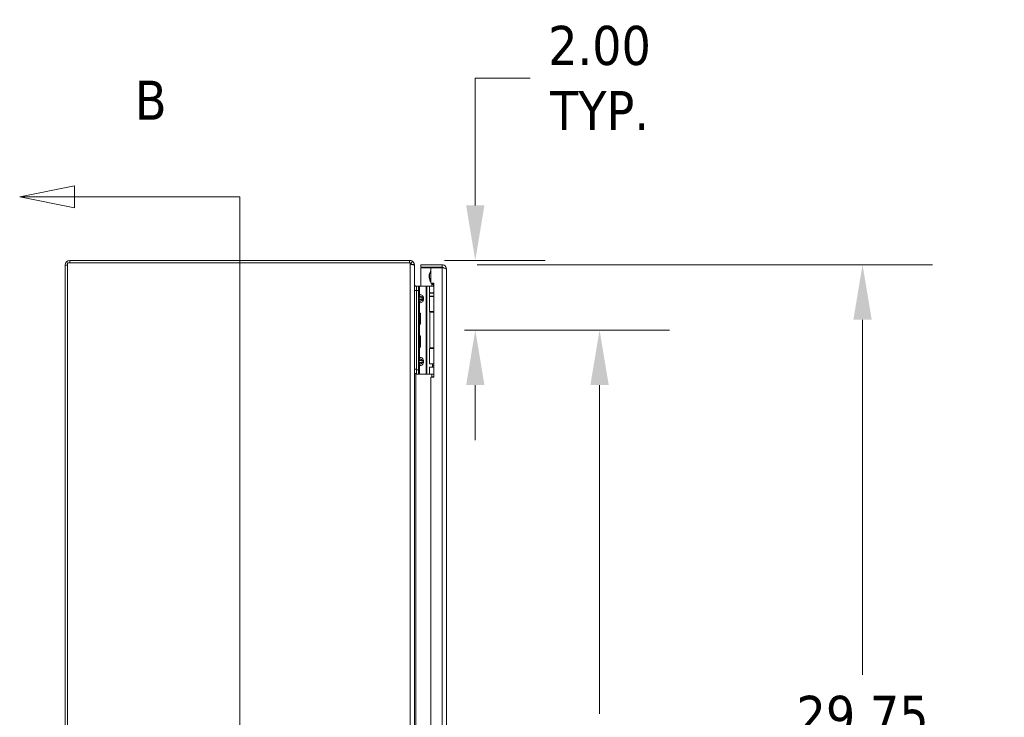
# Model space of a CAD drawing. Header units: inches. Extents: x 8 to 265, y 5 to 155.
# Tile 56 of 152: x 10 to 39, y 97 to 117. Entities that reach past the tile are written whole.
import ezdxf

# ---------------------------------------------------------------- set-up
doc = ezdxf.new("R2010")
doc.units = ezdxf.units.IN
doc.header["$LTSCALE"] = 16
doc.header["$MEASUREMENT"] = 0
for name, color, linetype, lineweight in [('Dimension (ANSI)', 7, 'Continuous', 5), ('Section Line (ANSI)', 7, 'Continuous', 5), ('Visible (ANSI)', 7, 'Continuous', 5), ('Visible Narrow (ANSI)', 7, 'Continuous', 5)]:
    doc.layers.add(name, color=color, linetype=linetype, lineweight=lineweight)
doc.styles.add('ROMANS', font='tahoma.ttf')
doc.styles.add('TAHOMA', font='tahoma.ttf')
doc.dimstyles.new('Default (ANSI)', dxfattribs={"dimscale": 16, "dimtxt": 0.07, "dimasz": 0.098425, "dimexe": 0.125, "dimexo": 0.0625, "dimgap": 0.031496, "dimtad": 0, "dimtih": 1, "dimtoh": 1, "dimrnd": 1e-08, "dimzin": 0, "dimdsep": 46, "dimtxsty": 'TAHOMA', "dimcen": 0.09, "dimdle": 0.393701, "dimclrd": 256, "dimclre": 256, "dimclrt": 256, "dimadec": 0, "dimazin": 0, "dimtfac": 1, "dimtofl": 0, "dimtmove": 0, "dimatfit": 3, "dimfxl": 1, "dimtolj": 1, "dimtzin": 0, "dimlwd": -1, "dimlwe": -1, "dimarcsym": 0})

# ---------------------------------------------------------------- blocks, each defined once
blk = doc.blocks.new('*D7')
at = {"layer": 'Defpoints', "color": 0, "transparency": 16777216}
for p in [(21.505, 110.353), (22.082, 108.355), (23.386, 108.355)]:
    blk.add_point(p, dxfattribs=at)
at = {"layer": 'Dimension (ANSI)', "transparency": 16777216}
for p, q in [((23.386, 111.928), (23.386, 115.575)), ((23.386, 115.575), (24.961, 115.575)), ((22.505, 110.353), (25.386, 110.353)), ((23.082, 108.355), (25.386, 108.355)), ((23.386, 106.78), (23.386, 105.205))]:
    blk.add_line(p, q, dxfattribs=at)
for points in [[(23.124, 111.928), (23.649, 111.928), (23.386, 110.353)], [(23.124, 106.78), (23.649, 106.78), (23.386, 108.355)]]:
    blk.add_solid(points, dxfattribs=at)
at = {"layer": 'Dimension (ANSI)', "transparency": 16777216, "insert": (26.944, 115.575), "char_height": 1.12, "attachment_point": 5, "style": 'TAHOMA'}
blk.add_mtext('\\A1;\\fTahoma|b0|i0;\\H1.1200;2.00\\P\\fTahoma|b0|i0;\\H1.1200;TYP.', dxfattribs=at)
blk = doc.blocks.new('*D13')
at = {"layer": 'Defpoints', "color": 0, "transparency": 16777216}
for p in [(22.438, 110.228), (34.474, 110.228), (22.438, 80.478)]:
    blk.add_point(p, dxfattribs=at)
at = {"layer": 'Dimension (ANSI)', "transparency": 16777216}
for p, q in [((23.438, 110.228), (36.474, 110.228)), ((34.474, 108.653), (34.474, 98.486)), ((34.474, 82.053), (34.474, 92.22)), ((23.438, 80.478), (36.474, 80.478))]:
    blk.add_line(p, q, dxfattribs=at)
for points in [[(34.212, 108.653), (34.737, 108.653), (34.474, 110.228)], [(34.212, 82.053), (34.737, 82.053), (34.474, 80.478)]]:
    blk.add_solid(points, dxfattribs=at)
at = {"layer": 'Dimension (ANSI)', "transparency": 16777216, "insert": (34.474, 95.353), "char_height": 1.12, "attachment_point": 5, "style": 'TAHOMA'}
blk.add_mtext('\\A1;\\fTahoma|b0|i0;\\H1.1200;29.75\\P\\fTahoma|b0|i0;\\H1.1200;LID HEIGHT\\P\\fTahoma|b0|i0;\\H1.1200;(2 PL.)', dxfattribs=at)
blk = doc.blocks.new('*D19')
at = {"layer": 'Defpoints', "color": 0, "transparency": 16777216}
for p in [(22.204, 108.355), (22.082, 82.355), (26.944, 82.355)]:
    blk.add_point(p, dxfattribs=at)
at = {"layer": 'Dimension (ANSI)', "transparency": 16777216}
for p, q in [((23.204, 108.355), (28.944, 108.355)), ((26.944, 106.78), (26.944, 97.364)), ((26.944, 83.929), (26.944, 93.346)), ((23.082, 82.355), (28.944, 82.355))]:
    blk.add_line(p, q, dxfattribs=at)
for points in [[(26.682, 106.78), (27.207, 106.78), (26.944, 108.355)], [(26.682, 83.929), (27.207, 83.929), (26.944, 82.355)]]:
    blk.add_solid(points, dxfattribs=at)
at = {"layer": 'Dimension (ANSI)', "transparency": 16777216, "insert": (26.944, 95.355), "char_height": 1.12, "attachment_point": 5, "style": 'TAHOMA'}
blk.add_mtext('\\A1;\\fTahoma|b0|i0;\\H1.1200;26.00\\P\\fTahoma|b0|i0;\\H1.1200;TYP.', dxfattribs=at)
blk = doc.blocks.new('2dTransSection2')
at = {"layer": 'Section Line (ANSI)', "linetype": 'Continuous'}
for p, q in [((0.7444, 7.0303), (0.6464, 7.0108)), ((0.7444, 6.9913), (0.7444, 7.0303)), ((0.7444, 7.0108), (0.6464, 7.0108)), ((0.6464, 7.0108), (0.7444, 6.9913)), ((1.0401, 7.0108), (0.7444, 7.0108)), ((1.0401, 7.0108), (1.0401, 4.9298)), ((1.0401, 7.0108), (1.0401, 6.7297)), ((1.0401, 5.2108), (1.0401, 4.9298)), ((0.7444, 4.9493), (0.6464, 4.9298)), ((0.7444, 4.9103), (0.7444, 4.9493)), ((0.7444, 4.9298), (0.6464, 4.9298)), ((0.6464, 4.9298), (0.7444, 4.9103)), ((1.0401, 4.9298), (0.7444, 4.9298))]:
    blk.add_line(p, q, dxfattribs=at)
at = {"layer": 'Section Line (ANSI)', "linetype": 'Continuous', "flags": 128}
for points in [[(0.7444, 7.0303), (0.6464, 7.0108), (0.7444, 6.9913), (0.7444, 7.0303)], [(0.7444, 4.9493), (0.6464, 4.9298), (0.7444, 4.9103), (0.7444, 4.9493)]]:
    blk.add_lwpolyline(points, dxfattribs=at)
at = {"layer": 'Section Line (ANSI)'}
for points in [[(0.7444, 7.0303), (0.6464, 7.0108), (0.7444, 6.9913), (0.7444, 7.0303)], [(0.7444, 4.9493), (0.6464, 4.9298), (0.7444, 4.9103), (0.7444, 4.9493)]]:
    blk.add_solid(points, dxfattribs=at)
at = {"layer": 'Section Line (ANSI)', "char_height": 0.07, "attachment_point": 7, "style": 'ROMANS'}
for insert in [(0.8526, 7.1486), (0.8526, 4.722)]:
    blk.add_mtext('B', dxfattribs=dict(at, insert=insert))

msp = doc.modelspace()

# ---------------------------------------------------------------- linework, layer by layer
at = {"layer": 'Visible (ANSI)'}
for p, q in [((11.7152, 110.279), (21.5204, 110.279)), ((11.7152, 80.427), (11.7152, 110.279)), ((21.5047, 110.353), (11.7777, 110.353)), ((21.526, 110.279), (21.5204, 110.279)), ((21.5414, 110.2671), (21.5848, 110.327)), ((21.5672, 110.2348), (21.6412, 110.2348)), ((21.6412, 110.2323), (21.6412, 80.4937)), ((22.4378, 110.228), (21.8287, 110.228)), ((21.8287, 110.154), (21.8287, 110.228)), ((22.4378, 110.154), (22.4378, 110.228)), ((11.6412, 110.2165), (11.6412, 80.4895)), ((22.4378, 110.154), (21.8287, 110.154)), ((22.11, 110.143), (21.8287, 110.143)), ((21.8287, 110.143), (21.8287, 109.6151)), ((22.11, 110.143), (22.11, 109.6985)), ((22.11, 110.143), (22.4378, 110.143)), ((22.5587, 110.1071), (22.5587, 80.5989)), ((22.11, 109.6985), (22.2037, 109.6985)), ((22.1447, 109.6648), (22.1447, 109.6151)), ((22.2037, 109.6985), (22.2037, 107.0115)), ((21.7032, 109.6151), (21.6412, 109.6151)), ((21.6748, 109.6151), (21.6752, 109.6163)), ((21.7032, 109.6151), (21.7032, 109.4901)), ((21.7032, 109.6151), (21.7032, 109.4901)), ((21.7032, 109.6151), (21.7623, 109.6151)), ((21.7032, 107.2401), (21.7032, 109.4901)), ((21.7032, 107.2201), (21.7032, 109.4901)), ((21.7623, 109.4901), (21.7623, 109.6151)), ((21.7892, 109.6151), (21.7623, 109.6151)), ((21.7623, 107.2201), (21.7623, 109.4901)), ((21.9751, 109.6151), (21.7892, 109.6151)), ((21.9974, 109.6151), (21.9751, 109.6151)), ((22.0792, 109.6151), (21.9974, 109.6151)), ((22.2037, 109.4085), (22.0772, 109.4085)), ((22.0772, 109.4085), (22.0772, 109.3298)), ((22.0792, 109.6151), (22.2037, 109.6151)), ((22.0792, 109.4182), (22.0792, 109.6151)), ((22.0792, 109.4182), (22.2037, 109.4182)), ((22.1658, 109.4151), (22.1654, 109.4182)), ((22.2037, 109.4151), (22.1658, 109.4151)), ((22.1658, 109.4085), (22.1658, 109.4151)), ((22.2037, 109.3298), (22.0772, 109.3298)), ((22.0792, 109.3198), (22.2037, 109.3198)), ((22.0792, 108.8831), (22.0792, 109.3198)), ((22.1649, 109.3298), (22.1635, 109.3198)), ((21.7623, 108.8181), (21.7909, 108.843)), ((21.7909, 108.843), (21.7909, 108.523)), ((21.8132, 108.843), (21.7909, 108.843)), ((21.8132, 108.843), (21.8132, 108.523)), ((22.0792, 108.8831), (22.2037, 108.8831)), ((22.0822, 108.8651), (22.2037, 108.8651)), ((22.0822, 107.8441), (22.0822, 108.8651)), ((22.1447, 108.8831), (22.1447, 108.8651)), ((21.7623, 108.5479), (21.7909, 108.523)), ((21.8132, 108.523), (21.7909, 108.523)), ((21.7623, 108.1622), (21.7909, 108.1871)), ((21.7909, 108.1871), (21.7909, 107.8671)), ((21.8132, 108.1871), (21.7909, 108.1871)), ((21.8132, 108.1871), (21.8132, 107.8671)), ((21.7623, 107.892), (21.7909, 107.8671)), ((21.8132, 107.8671), (21.7909, 107.8671)), ((22.0792, 107.8271), (22.2037, 107.8271)), ((22.0792, 107.3903), (22.0792, 107.8271)), ((22.0822, 107.8441), (22.2037, 107.8441)), ((22.1447, 107.8441), (22.1447, 107.8271)), ((21.7032, 107.2201), (21.7032, 107.0951)), ((21.7623, 107.0951), (21.7623, 107.2201)), ((22.0792, 107.3903), (22.2037, 107.3903)), ((22.0792, 107.2919), (22.2037, 107.2919)), ((22.0792, 107.0951), (22.0792, 107.2919)), ((22.1658, 107.3388), (22.1586, 107.3903)), ((22.2037, 107.3388), (22.1658, 107.3388)), ((22.1658, 107.2919), (22.1658, 107.3388)), ((21.6412, 107.1151), (21.7032, 107.1151)), ((21.7623, 107.0951), (21.7032, 107.0951)), ((21.7892, 107.0951), (21.7623, 107.0951)), ((21.9751, 107.0951), (21.7892, 107.0951)), ((21.9974, 107.0951), (21.9751, 107.0951)), ((22.0792, 107.0951), (21.9974, 107.0951)), ((22.0792, 107.0951), (22.2037, 107.0951)), ((22.11, 107.0115), (22.11, 83.6945)), ((22.2037, 107.0115), (22.11, 107.0115)), ((22.1447, 107.0951), (22.1447, 107.0195)), ((22.1447, 107.0195), (22.2037, 107.0195)), ((22.1494, 107.0115), (22.1447, 107.0195))]:
    msp.add_line(p, q, dxfattribs=at)
for centre, radius, start, end in [((11.7777, 110.2165), 0.1365, 90, 180), ((21.5047, 110.2165), 0.1365, 54.05834, 90), ((21.5047, 110.2165), 0.0625, 54.05834, 69.93001), ((22.0447, 109.6648), 0.1, 0, 19.68581), ((21.6881, 109.6614), 0.0469, 253.96703, 261.23643)]:
    msp.add_arc(centre, radius, start, end, dxfattribs=at)
for points, knots in [([(21.6412, 110.2348), (21.6405, 110.2234), (21.6334, 110.2167), (21.6171, 110.2165), (21.6005, 110.2163), (21.5756, 110.223), (21.5568, 110.2345), (21.5379, 110.2461), (21.526, 110.2625), (21.526, 110.279)], [-2.3561945, -2.3561945, -2.3561945, -2.3561945, -1.5812853, -1.5812853, -1.5812853, -0.7923347, -0.7923347, -0.7923347, 0, 0, 0, 0]), ([(22.5587, 110.1071), (22.5587, 110.1497), (22.5343, 110.1915), (22.4972, 110.2124), (22.4792, 110.2226), (22.4585, 110.228), (22.4378, 110.228)], [0, 0, 0, 0, 1.0578122, 1.0578122, 1.0578122, 1.5707963, 1.5707963, 1.5707963, 1.5707963]), ([(22.11, 109.7414), (22.1052, 109.7471), (22.1009, 109.7532), (22.0908, 109.7704), (22.0858, 109.782), (22.075, 109.813), (22.0708, 109.833), (22.0645, 109.8838), (22.0647, 109.9153), (22.0724, 109.963), (22.0767, 109.9801), (22.0879, 110.0081), (22.0938, 110.0196), (22.1038, 110.0338), (22.1068, 110.0376), (22.11, 110.0411)], [0.02005422, 0.02005422, 0.02005422, 0.02005422, 0.07646482, 0.07646482, 0.17187669, 0.17187669, 0.32637037, 0.32637037, 0.56147606, 0.56147606, 0.69453787, 0.69453787, 0.79131624, 0.79131624, 0.82750512, 0.82750512, 0.82750512, 0.82750512]), ([(22.11, 110.0259), (22.0996, 110.0114), (22.092, 109.9947), (22.078, 109.9499), (22.0745, 109.9194), (22.0755, 109.854), (22.0821, 109.8176), (22.0943, 109.7876)], [0.35183642, 0.35183642, 0.35183642, 0.35183642, 0.48535875, 0.48535875, 0.70174031, 0.70174031, 0.97261598, 0.97261598, 0.97261598, 0.97261598]), ([(22.4746, 110.1356), (22.4681, 110.144), (22.4589, 110.1503), (22.4486, 110.1528), (22.445, 110.1536), (22.4414, 110.154), (22.4378, 110.154)], [0.65952391, 0.65952391, 0.65952391, 0.65952391, 1.34047079, 1.34047079, 1.34047079, 1.57079633, 1.57079633, 1.57079633, 1.57079633]), ([(22.4378, 110.143), (22.4805, 110.1349), (22.5222, 110.1269), (22.5432, 110.1188), (22.5533, 110.1149), (22.5587, 110.111), (22.5587, 110.1071)], [0, 0, 0, 0, 1.0578122, 1.0578122, 1.0578122, 1.5707963, 1.5707963, 1.5707963, 1.5707963]), ([(22.0943, 109.7876), (22.0983, 109.7778), (22.1032, 109.7682), (22.1094, 109.759), (22.1097, 109.7586), (22.11, 109.7581)], [0.000001, 0.000001, 0.000001, 0.000001, 0.080635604, 0.080635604, 0.084750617, 0.084750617, 0.084750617, 0.084750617]), ([(22.1785, 109.6648), (22.1796, 109.6614), (22.1808, 109.658), (22.1871, 109.6414), (22.1934, 109.6292), (22.2034, 109.6188), (22.2035, 109.6186), (22.2037, 109.6184)], [-0.76615035, -0.76615035, -0.76615035, -0.76615035, -0.73793593, -0.73793593, -0.62615035, -0.62615035, -0.62407565, -0.62407565, -0.62407565, -0.62407565])]:
    msp.add_open_spline(points, degree=3, knots=knots, dxfattribs=at)
for points in [[(21.5658, 110.2295), (21.5625, 110.2444), (21.5538, 110.2581), (21.5414, 110.2671)], [(21.5647, 110.2339), (21.5645, 110.2328), (21.5642, 110.2316), (21.5638, 110.2305)], [(21.5668, 110.229), (21.567, 110.2308), (21.5672, 110.2327), (21.5672, 110.2348)], [(21.5848, 110.327), (21.6146, 110.3054), (21.6348, 110.2712), (21.6399, 110.2348)], [(21.6412, 110.2323), (21.6412, 110.2331), (21.6412, 110.234), (21.6412, 110.2348)], [(21.651, 109.6151), (21.6449, 109.6305), (21.6412, 109.646), (21.6412, 109.6615)], [(21.6412, 109.6614), (21.6412, 109.6412), (21.6558, 109.6219), (21.6752, 109.6163)], [(22.1785, 109.6648), (22.175, 109.6761), (22.1693, 109.6877), (22.1625, 109.6985)]]:
    msp.add_open_spline(points, degree=3, dxfattribs=at)
at = {"layer": 'Visible Narrow (ANSI)'}
for p, q in [((11.7777, 110.353), (11.7777, 110.279)), ((21.5047, 110.279), (21.5047, 110.353)), ((21.5204, 80.4695), (21.5204, 110.279)), ((11.7152, 110.2165), (11.6412, 110.2165)), ((22.4378, 80.5631), (22.4378, 110.143)), ((22.11, 109.7876), (22.0943, 109.7876)), ((22.1447, 109.6648), (22.1785, 109.6648)), ((21.6412, 109.4901), (21.7032, 109.4901)), ((21.7623, 109.4901), (21.7032, 109.4901)), ((21.7892, 109.3781), (21.7892, 109.6151)), ((21.9751, 107.0951), (21.9751, 109.6151)), ((21.9974, 107.0951), (21.9974, 109.6151)), ((21.7623, 109.3781), (21.7892, 109.3781)), ((21.7623, 109.2801), (21.7769, 109.2801)), ((21.7769, 109.2301), (21.7623, 109.2301)), ((21.7892, 109.132), (21.7623, 109.132)), ((21.8676, 109.2801), (21.7769, 109.2801)), ((21.7769, 109.2801), (21.7769, 109.2301)), ((21.7769, 109.2301), (21.8676, 109.2301)), ((21.7892, 108.8416), (21.7892, 109.132)), ((21.8676, 109.2301), (21.8676, 109.2801)), ((21.903, 109.2801), (21.8676, 109.2801)), ((21.8676, 109.2301), (21.903, 109.2301)), ((21.903, 109.2801), (21.903, 109.2301)), ((21.7892, 108.1857), (21.7892, 108.5244)), ((21.7892, 107.5781), (21.7892, 107.8685)), ((21.7623, 107.5781), (21.7892, 107.5781)), ((21.7623, 107.4801), (21.7769, 107.4801)), ((21.7623, 107.4301), (21.7769, 107.4301)), ((21.8676, 107.4801), (21.7769, 107.4801)), ((21.7769, 107.4801), (21.7769, 107.4301)), ((21.7769, 107.4301), (21.8676, 107.4301)), ((21.8676, 107.4301), (21.8676, 107.4801)), ((21.8676, 107.4801), (21.903, 107.4801)), ((21.8676, 107.4301), (21.903, 107.4301)), ((21.903, 107.4801), (21.903, 107.4301)), ((21.7032, 107.2401), (21.6412, 107.2401)), ((21.7032, 107.2201), (21.7623, 107.2201)), ((21.7892, 107.332), (21.7623, 107.332)), ((21.7892, 107.0951), (21.7892, 107.332)), ((21.6881, 107.1151), (21.6881, 83.6151))]:
    msp.add_line(p, q, dxfattribs=at)
for points, knots in [([(21.7623, 109.3781), (21.7623, 109.3748), (21.7626, 109.3713), (21.7633, 109.368), (21.7639, 109.3649), (21.7648, 109.3619), (21.766, 109.3589), (21.7671, 109.3561), (21.7685, 109.3534), (21.7701, 109.3508), (21.771, 109.3493), (21.772, 109.3478), (21.7731, 109.3463), (21.7737, 109.3455), (21.7744, 109.3447), (21.775, 109.3439), (21.778, 109.3404), (21.7814, 109.3372), (21.785, 109.3345), (21.7856, 109.3341), (21.7861, 109.3338), (21.7866, 109.3334), (21.7872, 109.333), (21.7879, 109.3326), (21.7885, 109.3322), (21.7894, 109.3316), (21.7903, 109.3311), (21.7912, 109.3306), (21.7939, 109.3291), (21.7967, 109.3278), (21.7996, 109.3267)], [0, 0, 0, 0, 0.0002561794, 0.0002561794, 0.0002561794, 0.0005014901, 0.0005014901, 0.0005014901, 0.0007346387, 0.0007346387, 0.0007346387, 0.0008769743, 0.0008769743, 0.0008769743, 0.0009553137, 0.0009553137, 0.0009553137, 0.0013154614, 0.0013154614, 0.0013154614, 0.0013659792, 0.0013659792, 0.0013659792, 0.0014250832, 0.0014250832, 0.0014250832, 0.0015072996, 0.0015072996, 0.0015072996, 0.0017539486, 0.0017539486, 0.0017539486, 0.0017539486]), ([(21.7996, 109.1834), (21.7967, 109.1823), (21.7939, 109.181), (21.7912, 109.1795), (21.7903, 109.179), (21.7894, 109.1785), (21.7885, 109.1779), (21.7879, 109.1775), (21.7872, 109.1771), (21.7866, 109.1767), (21.7861, 109.1763), (21.7856, 109.176), (21.785, 109.1756), (21.7814, 109.1729), (21.778, 109.1697), (21.775, 109.1662), (21.7744, 109.1654), (21.7737, 109.1646), (21.7731, 109.1638), (21.772, 109.1623), (21.771, 109.1608), (21.7701, 109.1593), (21.7685, 109.1567), (21.7671, 109.154), (21.766, 109.1512), (21.7648, 109.1482), (21.7639, 109.1452), (21.7633, 109.1421), (21.7626, 109.1388), (21.7623, 109.1353), (21.7623, 109.132)], [-0.0000069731, -0.0000069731, -0.0000069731, -0.0000069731, 0.0002398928, 0.0002398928, 0.0002398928, 0.0003221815, 0.0003221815, 0.0003221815, 0.000381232, 0.000381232, 0.000381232, 0.0004318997, 0.0004318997, 0.0004318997, 0.0007923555, 0.0007923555, 0.0007923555, 0.0008707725, 0.0008707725, 0.0008707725, 0.0010132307, 0.0010132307, 0.0010132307, 0.0012465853, 0.0012465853, 0.0012465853, 0.0014921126, 0.0014921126, 0.0014921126, 0.0017485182, 0.0017485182, 0.0017485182, 0.0017485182]), ([(21.7996, 109.3267), (21.7978, 109.3257), (21.796, 109.3245), (21.7943, 109.3231), (21.7909, 109.3202), (21.7877, 109.3164), (21.785, 109.3119), (21.7824, 109.3075), (21.7804, 109.3023), (21.779, 109.297), (21.7776, 109.2914), (21.7769, 109.2856), (21.7769, 109.2801)], [1.9375412, 1.9375412, 1.9375412, 1.9375412, 2.1111949, 2.1111949, 2.1111949, 2.4529793, 2.4529793, 2.4529793, 2.7898766, 2.7898766, 2.7898766, 3.1415927, 3.1415927, 3.1415927, 3.1415927]), ([(21.7769, 109.2301), (21.7769, 109.2245), (21.7776, 109.2187), (21.779, 109.2131), (21.7804, 109.2078), (21.7824, 109.2026), (21.785, 109.1982), (21.7877, 109.1937), (21.7909, 109.1899), (21.7943, 109.187), (21.796, 109.1856), (21.7978, 109.1844), (21.7996, 109.1834)], [0, 0, 0, 0, 0.3517161, 0.3517161, 0.3517161, 0.6886133, 0.6886133, 0.6886133, 1.0303978, 1.0303978, 1.0303978, 1.2040515, 1.2040515, 1.2040515, 1.2040515]), ([(21.7892, 109.3781), (21.789, 109.3748), (21.7889, 109.3713), (21.7889, 109.368), (21.7889, 109.3649), (21.7891, 109.3619), (21.7894, 109.3589), (21.7896, 109.3561), (21.79, 109.3534), (21.7904, 109.3508), (21.7906, 109.3493), (21.7909, 109.3478), (21.7912, 109.3463), (21.7914, 109.3455), (21.7916, 109.3447), (21.7918, 109.3439), (21.7926, 109.3404), (21.7937, 109.3372), (21.7948, 109.3345), (21.795, 109.3341), (21.7951, 109.3338), (21.7953, 109.3334), (21.7955, 109.333), (21.7957, 109.3326), (21.7959, 109.3322), (21.7962, 109.3316), (21.7965, 109.3311), (21.7968, 109.3306), (21.7977, 109.3291), (21.7986, 109.3278), (21.7996, 109.3267)], [0, 0, 0, 0, 0.0002561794, 0.0002561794, 0.0002561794, 0.0005014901, 0.0005014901, 0.0005014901, 0.0007346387, 0.0007346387, 0.0007346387, 0.0008769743, 0.0008769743, 0.0008769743, 0.0009553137, 0.0009553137, 0.0009553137, 0.0013154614, 0.0013154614, 0.0013154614, 0.0013659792, 0.0013659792, 0.0013659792, 0.0014250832, 0.0014250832, 0.0014250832, 0.0015072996, 0.0015072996, 0.0015072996, 0.0017539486, 0.0017539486, 0.0017539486, 0.0017539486]), ([(21.7996, 109.1834), (21.7986, 109.1823), (21.7977, 109.181), (21.7968, 109.1795), (21.7965, 109.179), (21.7962, 109.1785), (21.7959, 109.1779), (21.7957, 109.1775), (21.7955, 109.1771), (21.7953, 109.1767), (21.7951, 109.1763), (21.795, 109.176), (21.7948, 109.1756), (21.7937, 109.1729), (21.7926, 109.1697), (21.7918, 109.1662), (21.7916, 109.1654), (21.7914, 109.1646), (21.7912, 109.1638), (21.7909, 109.1623), (21.7906, 109.1608), (21.7904, 109.1593), (21.79, 109.1567), (21.7896, 109.154), (21.7894, 109.1512), (21.7891, 109.1482), (21.7889, 109.1452), (21.7889, 109.1421), (21.7889, 109.1388), (21.789, 109.1353), (21.7892, 109.132)], [-0.0000069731, -0.0000069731, -0.0000069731, -0.0000069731, 0.0002398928, 0.0002398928, 0.0002398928, 0.0003221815, 0.0003221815, 0.0003221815, 0.000381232, 0.000381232, 0.000381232, 0.0004318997, 0.0004318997, 0.0004318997, 0.0007923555, 0.0007923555, 0.0007923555, 0.0008707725, 0.0008707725, 0.0008707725, 0.0010132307, 0.0010132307, 0.0010132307, 0.0012465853, 0.0012465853, 0.0012465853, 0.0014921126, 0.0014921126, 0.0014921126, 0.0017485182, 0.0017485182, 0.0017485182, 0.0017485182]), ([(21.7892, 109.3781), (21.804, 109.376), (21.8193, 109.3721), (21.8336, 109.3661), (21.8473, 109.3604), (21.8601, 109.3527), (21.8705, 109.3438), (21.881, 109.3348), (21.8892, 109.3246), (21.8946, 109.3139), (21.9004, 109.3026), (21.903, 109.291), (21.903, 109.2801)], [4.9092117, 4.9092117, 4.9092117, 4.9092117, 5.2563998, 5.2563998, 5.2563998, 5.5922339, 5.5922339, 5.5922339, 5.9278499, 5.9278499, 5.9278499, 6.2831853, 6.2831853, 6.2831853, 6.2831853]), ([(21.903, 109.2301), (21.903, 109.2191), (21.9004, 109.2075), (21.8946, 109.1962), (21.8892, 109.1855), (21.881, 109.1753), (21.8705, 109.1663), (21.8601, 109.1574), (21.8473, 109.1497), (21.8336, 109.144), (21.8193, 109.138), (21.804, 109.1341), (21.7892, 109.132)], [3.1415927, 3.1415927, 3.1415927, 3.1415927, 3.4969281, 3.4969281, 3.4969281, 3.832544, 3.832544, 3.832544, 4.1683781, 4.1683781, 4.1683781, 4.5155663, 4.5155663, 4.5155663, 4.5155663]), ([(21.8676, 109.2801), (21.8676, 109.2856), (21.8656, 109.2914), (21.8614, 109.297), (21.8573, 109.3023), (21.8511, 109.3075), (21.8433, 109.3119), (21.8354, 109.3164), (21.8258, 109.3202), (21.8156, 109.3231), (21.8104, 109.3245), (21.805, 109.3257), (21.7996, 109.3267)], [0, 0, 0, 0, 0.3517161, 0.3517161, 0.3517161, 0.6886133, 0.6886133, 0.6886133, 1.0303978, 1.0303978, 1.0303978, 1.2040515, 1.2040515, 1.2040515, 1.2040515]), ([(21.7996, 109.1834), (21.805, 109.1844), (21.8104, 109.1856), (21.8156, 109.187), (21.8258, 109.1899), (21.8354, 109.1937), (21.8433, 109.1982), (21.8511, 109.2026), (21.8573, 109.2078), (21.8614, 109.2131), (21.8656, 109.2187), (21.8676, 109.2245), (21.8676, 109.2301)], [1.9375412, 1.9375412, 1.9375412, 1.9375412, 2.1111949, 2.1111949, 2.1111949, 2.4529793, 2.4529793, 2.4529793, 2.7898766, 2.7898766, 2.7898766, 3.1415927, 3.1415927, 3.1415927, 3.1415927]), ([(21.7996, 107.5267), (21.7967, 107.5278), (21.7939, 107.5291), (21.7912, 107.5306), (21.7903, 107.5311), (21.7894, 107.5316), (21.7885, 107.5322), (21.7879, 107.5326), (21.7872, 107.533), (21.7866, 107.5334), (21.7861, 107.5338), (21.7856, 107.5341), (21.785, 107.5345), (21.7814, 107.5372), (21.778, 107.5404), (21.775, 107.5439), (21.7744, 107.5447), (21.7737, 107.5455), (21.7731, 107.5463), (21.772, 107.5478), (21.771, 107.5493), (21.7701, 107.5508), (21.7685, 107.5534), (21.7671, 107.5561), (21.766, 107.5589), (21.7648, 107.5619), (21.7639, 107.5649), (21.7633, 107.568), (21.7626, 107.5713), (21.7623, 107.5748), (21.7623, 107.5781)], [-0.0000069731, -0.0000069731, -0.0000069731, -0.0000069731, 0.0002398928, 0.0002398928, 0.0002398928, 0.0003221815, 0.0003221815, 0.0003221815, 0.000381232, 0.000381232, 0.000381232, 0.0004318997, 0.0004318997, 0.0004318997, 0.0007923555, 0.0007923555, 0.0007923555, 0.0008707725, 0.0008707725, 0.0008707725, 0.0010132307, 0.0010132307, 0.0010132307, 0.0012465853, 0.0012465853, 0.0012465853, 0.0014921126, 0.0014921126, 0.0014921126, 0.0017485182, 0.0017485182, 0.0017485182, 0.0017485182]), ([(21.7996, 107.5267), (21.7978, 107.5257), (21.796, 107.5245), (21.7943, 107.5231), (21.7909, 107.5202), (21.7877, 107.5164), (21.785, 107.5119), (21.7824, 107.5075), (21.7804, 107.5023), (21.779, 107.497), (21.7776, 107.4914), (21.7769, 107.4856), (21.7769, 107.4801)], [1.9375412, 1.9375412, 1.9375412, 1.9375412, 2.1111949, 2.1111949, 2.1111949, 2.4529793, 2.4529793, 2.4529793, 2.7898766, 2.7898766, 2.7898766, 3.1415927, 3.1415927, 3.1415927, 3.1415927]), ([(21.7769, 107.4301), (21.7769, 107.4245), (21.7776, 107.4187), (21.779, 107.4131), (21.7804, 107.4078), (21.7824, 107.4026), (21.785, 107.3982), (21.7877, 107.3937), (21.7909, 107.3899), (21.7943, 107.387), (21.796, 107.3856), (21.7978, 107.3844), (21.7996, 107.3834)], [0, 0, 0, 0, 0.3517161, 0.3517161, 0.3517161, 0.6886133, 0.6886133, 0.6886133, 1.0303978, 1.0303978, 1.0303978, 1.2040515, 1.2040515, 1.2040515, 1.2040515]), ([(21.7996, 107.5267), (21.7986, 107.5278), (21.7977, 107.5291), (21.7968, 107.5306), (21.7965, 107.5311), (21.7962, 107.5316), (21.7959, 107.5322), (21.7957, 107.5326), (21.7955, 107.533), (21.7953, 107.5334), (21.7951, 107.5338), (21.795, 107.5341), (21.7948, 107.5345), (21.7937, 107.5372), (21.7926, 107.5404), (21.7918, 107.5439), (21.7916, 107.5447), (21.7914, 107.5455), (21.7912, 107.5463), (21.7909, 107.5478), (21.7906, 107.5493), (21.7904, 107.5508), (21.79, 107.5534), (21.7896, 107.5561), (21.7894, 107.5589), (21.7891, 107.5619), (21.7889, 107.5649), (21.7889, 107.568), (21.7889, 107.5713), (21.789, 107.5748), (21.7892, 107.5781)], [-0.0000069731, -0.0000069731, -0.0000069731, -0.0000069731, 0.0002398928, 0.0002398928, 0.0002398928, 0.0003221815, 0.0003221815, 0.0003221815, 0.000381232, 0.000381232, 0.000381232, 0.0004318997, 0.0004318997, 0.0004318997, 0.0007923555, 0.0007923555, 0.0007923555, 0.0008707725, 0.0008707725, 0.0008707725, 0.0010132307, 0.0010132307, 0.0010132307, 0.0012465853, 0.0012465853, 0.0012465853, 0.0014921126, 0.0014921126, 0.0014921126, 0.0017485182, 0.0017485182, 0.0017485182, 0.0017485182]), ([(21.7892, 107.5781), (21.804, 107.576), (21.8193, 107.5721), (21.8336, 107.5661), (21.8473, 107.5604), (21.8601, 107.5527), (21.8705, 107.5438), (21.881, 107.5348), (21.8892, 107.5246), (21.8946, 107.5139), (21.9004, 107.5026), (21.903, 107.491), (21.903, 107.4801)], [4.9092117, 4.9092117, 4.9092117, 4.9092117, 5.2563998, 5.2563998, 5.2563998, 5.5922339, 5.5922339, 5.5922339, 5.9278499, 5.9278499, 5.9278499, 6.2831853, 6.2831853, 6.2831853, 6.2831853]), ([(21.903, 107.4301), (21.903, 107.4191), (21.9004, 107.4075), (21.8946, 107.3962), (21.8892, 107.3855), (21.881, 107.3753), (21.8705, 107.3663), (21.8601, 107.3574), (21.8473, 107.3497), (21.8336, 107.344), (21.8193, 107.338), (21.804, 107.3341), (21.7892, 107.332)], [3.1415927, 3.1415927, 3.1415927, 3.1415927, 3.4969281, 3.4969281, 3.4969281, 3.832544, 3.832544, 3.832544, 4.1683781, 4.1683781, 4.1683781, 4.5155663, 4.5155663, 4.5155663, 4.5155663]), ([(21.8676, 107.4801), (21.8676, 107.4856), (21.8656, 107.4914), (21.8614, 107.497), (21.8573, 107.5023), (21.8511, 107.5075), (21.8433, 107.5119), (21.8354, 107.5164), (21.8258, 107.5202), (21.8156, 107.5231), (21.8104, 107.5245), (21.805, 107.5257), (21.7996, 107.5267)], [0, 0, 0, 0, 0.3517161, 0.3517161, 0.3517161, 0.6886133, 0.6886133, 0.6886133, 1.0303978, 1.0303978, 1.0303978, 1.2040515, 1.2040515, 1.2040515, 1.2040515]), ([(21.7996, 107.3834), (21.805, 107.3844), (21.8104, 107.3856), (21.8156, 107.387), (21.8258, 107.3899), (21.8354, 107.3937), (21.8433, 107.3982), (21.8511, 107.4026), (21.8573, 107.4078), (21.8614, 107.4131), (21.8656, 107.4187), (21.8676, 107.4245), (21.8676, 107.4301)], [1.9375412, 1.9375412, 1.9375412, 1.9375412, 2.1111949, 2.1111949, 2.1111949, 2.4529793, 2.4529793, 2.4529793, 2.7898766, 2.7898766, 2.7898766, 3.1415927, 3.1415927, 3.1415927, 3.1415927]), ([(21.7623, 107.332), (21.7623, 107.3353), (21.7626, 107.3388), (21.7633, 107.3421), (21.7639, 107.3452), (21.7648, 107.3482), (21.766, 107.3512), (21.7671, 107.354), (21.7685, 107.3567), (21.7701, 107.3593), (21.771, 107.3608), (21.772, 107.3623), (21.7731, 107.3638), (21.7737, 107.3646), (21.7744, 107.3654), (21.775, 107.3662), (21.778, 107.3697), (21.7814, 107.3729), (21.785, 107.3756), (21.7856, 107.376), (21.7861, 107.3763), (21.7866, 107.3767), (21.7872, 107.3771), (21.7879, 107.3775), (21.7885, 107.3779), (21.7894, 107.3785), (21.7903, 107.379), (21.7912, 107.3795), (21.7939, 107.381), (21.7967, 107.3823), (21.7996, 107.3834)], [0, 0, 0, 0, 0.0002561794, 0.0002561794, 0.0002561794, 0.0005014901, 0.0005014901, 0.0005014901, 0.0007346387, 0.0007346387, 0.0007346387, 0.0008769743, 0.0008769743, 0.0008769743, 0.0009553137, 0.0009553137, 0.0009553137, 0.0013154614, 0.0013154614, 0.0013154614, 0.0013659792, 0.0013659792, 0.0013659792, 0.0014250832, 0.0014250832, 0.0014250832, 0.0015072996, 0.0015072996, 0.0015072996, 0.0017539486, 0.0017539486, 0.0017539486, 0.0017539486]), ([(21.7892, 107.332), (21.789, 107.3353), (21.7889, 107.3388), (21.7889, 107.3421), (21.7889, 107.3452), (21.7891, 107.3482), (21.7894, 107.3512), (21.7896, 107.354), (21.79, 107.3567), (21.7904, 107.3593), (21.7906, 107.3608), (21.7909, 107.3623), (21.7912, 107.3638), (21.7914, 107.3646), (21.7916, 107.3654), (21.7918, 107.3662), (21.7926, 107.3697), (21.7937, 107.3729), (21.7948, 107.3756), (21.795, 107.376), (21.7951, 107.3763), (21.7953, 107.3767), (21.7955, 107.3771), (21.7957, 107.3775), (21.7959, 107.3779), (21.7962, 107.3785), (21.7965, 107.379), (21.7968, 107.3795), (21.7977, 107.381), (21.7986, 107.3823), (21.7996, 107.3834)], [0, 0, 0, 0, 0.0002561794, 0.0002561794, 0.0002561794, 0.0005014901, 0.0005014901, 0.0005014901, 0.0007346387, 0.0007346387, 0.0007346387, 0.0008769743, 0.0008769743, 0.0008769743, 0.0009553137, 0.0009553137, 0.0009553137, 0.0013154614, 0.0013154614, 0.0013154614, 0.0013659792, 0.0013659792, 0.0013659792, 0.0014250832, 0.0014250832, 0.0014250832, 0.0015072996, 0.0015072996, 0.0015072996, 0.0017539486, 0.0017539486, 0.0017539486, 0.0017539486])]:
    msp.add_open_spline(points, degree=3, knots=knots, dxfattribs=at)

# ---------------------------------------------------------------- block references
at = {"layer": 'Section Line (ANSI)', "xscale": 16, "yscale": 16, "zscale": 16}
msp.add_blockref('2dTransSection2', (0, 0), dxfattribs=at)

# ---------------------------------------------------------------- dimensions: what is measured, and where the dimension line sits
at = {"layer": 'Dimension (ANSI)'}
for base, p1, p2, angle, text, picture, middle in [((23.3861, 108.3546), (21.5047, 110.353), (22.0822, 108.3546), 90, '\\fTahoma|b0|i0;\\H1.1200;<>\\P\\fTahoma|b0|i0;\\H1.1200;TYP.', '*D7', (26.9444, 115.575)), ((34.4743, 110.228), (22.4378, 80.478), (22.4378, 110.228), 270, '\\fTahoma|b0|i0;\\H1.1200;<>\\P\\fTahoma|b0|i0;\\H1.1200;LID HEIGHT\\P\\fTahoma|b0|i0;\\H1.1200;(2 PL.)', '*D13', (34.4743, 95.353)), ((26.9444, 82.3546), (22.2037, 108.355), (22.0822, 82.3546), 90, '\\fTahoma|b0|i0;\\H1.1200;<>\\P\\fTahoma|b0|i0;\\H1.1200;TYP.', '*D19', (26.9444, 95.3548))]:
    dim = msp.add_linear_dim(base=base, p1=p1, p2=p2, angle=angle, text=text, dimstyle='Default (ANSI)', override={"dimgap": 0.031496, "dimdec": 2, "dimtol": 0, "dimlim": 0, "dimtp": 0, "dimtm": 0, "dimtdec": 2, "dimatfit": 1}, dxfattribs=at)
    dim.commit()
    dim.dimension.update_dxf_attribs({"geometry": picture, "text_midpoint": middle, "dimtype": 160})

doc.saveas('drawing.dxf')
